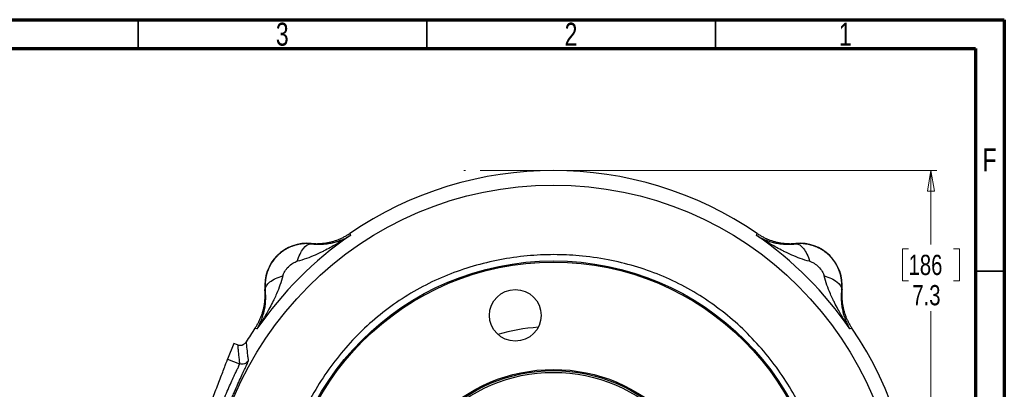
# Model space of a CAD drawing. Header units: inches. Extents: x 0.6 to 16.3, y 0.2 to 11.5.
# Tile 34 of 34: x 9.6 to 16.3, y 9 to 11.5. Entities that reach past the tile are written whole.
import ezdxf

# ---------------------------------------------------------------- set-up
doc = ezdxf.new("R2010")
doc.units = ezdxf.units.IN
doc.header["$MEASUREMENT"] = 0
doc.linetypes.add('CENTERX2', pattern=[0.8, 0.5, -0.1, 0.1, -0.1])
doc.styles.add('SLDTEXTSTYLE0', font='TXT', dxfattribs={"width": 0.75})
doc.dimstyles.new('SLDDIMSTYLE1', dxfattribs={"dimtxt": 0.137795, "dimasz": 0.14, "dimexe": 0, "dimexo": 0.0625, "dimgap": 0.034449, "dimtad": 0, "dimtih": 1, "dimtoh": 1, "dimdec": 1, "dimlfac": 1.25, "dimrnd": 1e-09, "dimzin": 12, "dimdsep": 46, "dimtxsty": 'SLDTEXTSTYLE0', "dimblk1": 'CLOSED', "dimblk2": 'CLOSED', "dimsah": 1, "dimcen": 0.09, "dimadec": 0, "dimazin": 3, "dimtfac": 1, "dimtdec": 1, "dimtofl": 0, "dimtmove": 0, "dimatfit": 3, "dimldrblk": 'CLOSED', "dimfxl": 0, "dimfrac": 2, "dimtolj": 1, "dimtzin": 12, "dimarcsym": 0})

# ---------------------------------------------------------------- blocks, each defined once
blk = doc.blocks.new('_Closed')
at = {"color": 0, "linetype": 'ByBlock', "lineweight": -2}
for p, q in [((-1, 0.166667), (0, 0)), ((-1, 0.166667), (-1, -0.166667)), ((0, 0), (-1, -0.166667)), ((0, 0), (-1, 0))]:
    blk.add_line(p, q, dxfattribs=at)
blk = doc.blocks.new('_D_5')
at = {"color": 7, "linetype": 'Continuous', "lineweight": 0}
for p, q in [((13.3041, 10.4684), (15.878, 10.4684)), ((15.8386, 10.4684), (15.8386, 9.9632)), ((15.6859, 9.9352), (15.6439, 9.9352)), ((15.6439, 9.9352), (15.6439, 9.7164)), ((15.9914, 9.9352), (16.0333, 9.9352)), ((16.0333, 9.9352), (16.0333, 9.7164)), ((15.6439, 9.7164), (15.6859, 9.7164)), ((16.0333, 9.7164), (15.9914, 9.7164)), ((15.8386, 4.6247), (15.8386, 9.5103)), ((13.7529, 4.6247), (15.878, 4.6247))]:
    blk.add_line(p, q, dxfattribs=at)
at = {"color": 7, "linetype": 'Continuous', "lineweight": 18, "xscale": 0.14, "yscale": 0.14}
for p, rotation in [((15.8386, 10.4684), 90.0000000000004), ((15.8386, 4.6247), 270.0000000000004)]:
    blk.add_blockref('_Closed', p, dxfattribs=dict(at, rotation=rotation))
at = {"color": 7, "linetype": 'Continuous', "lineweight": 18, "char_height": 0.1378, "attachment_point": 1, "style": 'SLDTEXTSTYLE0'}
for s, insert in [('186', (15.6859, 9.8941)), ('7.3', (15.7114, 9.6879))]:
    blk.add_mtext(s, dxfattribs=dict(at, insert=insert))

msp = doc.modelspace()

# ---------------------------------------------------------------- linework, layer by layer
at = {"color": 7, "linetype": 'Continuous', "lineweight": 70}
for p, q in [((0.5906, 11.4961), (16.3386, 11.4961)), ((16.3386, 11.4961), (16.3386, 0.1969)), ((0.7874, 11.2992), (16.1417, 11.2992)), ((16.1417, 11.2992), (16.1417, 0.3937))]:
    msp.add_line(p, q, dxfattribs=at)
at = {"color": 7, "linetype": 'Continuous', "lineweight": 35}
for p, q in [((10.4331, 11.2992), (10.4331, 11.4961)), ((12.4016, 11.2992), (12.4016, 11.4961)), ((14.3701, 11.2992), (14.3701, 11.4961)), ((16.1417, 9.7835), (16.3386, 9.7835))]:
    msp.add_line(p, q, dxfattribs=at)
at = {"color": 7, "linetype": 'CENTERX2', "lineweight": 18}
msp.add_line((13.2648, 10.4684), (12.6532, 10.4684), dxfattribs=at)
at = {"color": 7, "linetype": 'Continuous', "lineweight": 25}
for p, q in [((11.8757, 10.0395), (11.8778, 10.0325)), ((11.8778, 10.0325), (11.8799, 10.0257)), ((14.6497, 10.0257), (14.6517, 10.0325)), ((14.6517, 10.0325), (14.6539, 10.0395)), ((11.6125, 9.9717), (11.6127, 9.9691)), ((14.9168, 9.9691), (14.917, 9.9717)), ((11.3, 9.6564), (11.2974, 9.6566)), ((15.2321, 9.6566), (15.2295, 9.6564)), ((11.2366, 9.3913), (11.2296, 9.3935)), ((11.2434, 9.3893), (11.2366, 9.3913)), ((15.2929, 9.3913), (15.2861, 9.3893)), ((15.2999, 9.3935), (15.2929, 9.3913)), ((11.085, 9.2907), (11.0433, 9.1823)), ((11.111, 9.2807), (11.085, 9.2907)), ((11.0433, 9.1823), (11.1245, 9.1511))]:
    msp.add_line(p, q, dxfattribs=at)
for centre, radius in [((13.2648, 8.0044), 2.3651), ((13.2648, 8.0044), 1.848), ((13.2648, 8.0044), 1.84), ((13.0043, 9.4816), 0.176), ((13.2648, 8.0044), 1.1084), ((13.2648, 8.0044), 1.1004), ((13.2648, 8.0044), 1.0884)]:
    msp.add_circle(centre, radius, dxfattribs=at)
for centre, radius, start, end in [((13.2648, 8.0044), 2.464, 55.68388, 124.31612), ((13.2648, 8.0044), 2.4503, 124.41629, 145.58371), ((13.2648, 8.0044), 2.4503, 34.41629, 55.58371), ((11.5852, 9.6839), 0.2891, 84.58105, 185.41895), ((14.9443, 9.6839), 0.2891, 354.58105, 95.41895), ((13.2648, 8.0044), 1.4, 94.27131, 105.72869), ((13.2648, 8.0044), 2.464, 145.68388, 148.26931), ((13.2648, 8.0044), 2.464, 325.68388, 34.31612)]:
    msp.add_arc(centre, radius, start, end, dxfattribs=at)
for points, knots in [([(11.8799, 10.0257), (11.8594, 10.0122), (11.8387, 9.9989), (11.7937, 9.9715), (11.7695, 9.9574), (11.73, 9.9358), (11.7147, 9.9277), (11.6919, 9.9163), (11.6843, 9.9125), (11.6645, 9.9031), (11.6524, 9.8975), (11.6208, 9.8837), (11.6014, 9.8759), (11.5605, 9.8614), (11.5392, 9.8548), (11.5183, 9.8497)], [-0.001686, -0.001686, -0.001686, -0.001686, 0.290547, 0.290547, 0.624527, 0.624527, 0.833265, 0.833265, 0.937634, 0.937634, 1.104625, 1.104625, 1.371809, 1.371809, 1.668217, 1.668217, 1.668217, 1.668217]), ([(11.6125, 9.9717), (11.6164, 9.9714), (11.624, 9.9707), (11.6356, 9.9701), (11.6471, 9.9699), (11.6587, 9.9699), (11.6702, 9.9704), (11.6818, 9.9711), (11.6933, 9.9722), (11.7047, 9.9736), (11.7162, 9.9753), (11.7275, 9.9774), (11.7388, 9.9798), (11.75, 9.9825), (11.7612, 9.9855), (11.7722, 9.9889), (11.7832, 9.9926), (11.794, 9.9966), (11.8047, 10.0009), (11.8153, 10.0055), (11.8258, 10.0104), (11.8361, 10.0157), (11.8462, 10.0212), (11.8562, 10.027), (11.8661, 10.033), (11.8725, 10.0373), (11.8757, 10.0395)], [0, 0, 0, 0, 0.041666, 0.083331, 0.124998, 0.166665, 0.208333, 0.25, 0.291668, 0.333335, 0.375001, 0.416665, 0.458329, 0.499991, 0.541654, 0.583318, 0.624983, 0.66665, 0.708318, 0.749986, 0.791656, 0.833325, 0.874994, 0.916663, 0.958332, 1, 1, 1, 1]), ([(11.6127, 9.9691), (11.6157, 9.9688), (11.6218, 9.9681), (11.6309, 9.9673), (11.6402, 9.9666), (11.6496, 9.9662), (11.6591, 9.9659), (11.6688, 9.9659), (11.6786, 9.9661), (11.6967, 9.9669), (11.7239, 9.9695), (11.752, 9.9747), (11.7746, 9.9803), (11.7908, 9.985), (11.8067, 9.9904), (11.8245, 9.9973), (11.8434, 10.0057), (11.8627, 10.0155), (11.8743, 10.0224), (11.8799, 10.0257)], [0, 0, 0, 0, 0.0267944, 0.0544151, 0.0828789, 0.1122026, 0.1424023, 0.1734943, 0.2054947, 0.2384195, 0.3545024, 0.4866567, 0.5475375, 0.6137524, 0.6778285, 0.7421465, 0.8362973, 0.9224221, 1, 1, 1, 1]), ([(14.6497, 10.0257), (14.6527, 10.0239), (14.6587, 10.0202), (14.6681, 10.015), (14.6776, 10.01), (14.6873, 10.0052), (14.6973, 10.0007), (14.7099, 9.9953), (14.7237, 9.9901), (14.7398, 9.9847), (14.755, 9.9802), (14.7777, 9.9746), (14.8057, 9.9695), (14.8348, 9.9667), (14.8567, 9.9659), (14.8723, 9.9659), (14.8875, 9.9665), (14.9022, 9.9675), (14.912, 9.9686), (14.9168, 9.9691)], [0, 0, 0, 0, 0.042563, 0.0853459, 0.1283095, 0.1714127, 0.2146121, 0.2578628, 0.3335854, 0.3862566, 0.4532307, 0.5133525, 0.646799, 0.7615898, 0.8143147, 0.8644318, 0.9120286, 0.9571901, 1, 1, 1, 1]), ([(15.0112, 9.8497), (14.9903, 9.8548), (14.969, 9.8614), (14.9282, 9.8759), (14.9087, 9.8837), (14.8771, 9.8975), (14.865, 9.9031), (14.8452, 9.9125), (14.8376, 9.9163), (14.8148, 9.9277), (14.7995, 9.9358), (14.76, 9.9574), (14.7358, 9.9715), (14.6908, 9.9989), (14.6701, 10.0122), (14.6497, 10.0257)], [-1.669903, -1.669903, -1.669903, -1.669903, -1.373496, -1.373496, -1.106311, -1.106311, -0.939321, -0.939321, -0.834952, -0.834952, -0.626214, -0.626214, -0.292233, -0.292233, 0, 0, 0, 0]), ([(14.6539, 10.0395), (14.6571, 10.0373), (14.6635, 10.033), (14.6733, 10.027), (14.6833, 10.0212), (14.6934, 10.0157), (14.7037, 10.0104), (14.7142, 10.0055), (14.7248, 10.0009), (14.7355, 9.9966), (14.7463, 9.9926), (14.7573, 9.9889), (14.7683, 9.9855), (14.7795, 9.9825), (14.7907, 9.9798), (14.802, 9.9774), (14.8134, 9.9753), (14.8248, 9.9736), (14.8362, 9.9722), (14.8478, 9.9711), (14.8593, 9.9704), (14.8708, 9.9699), (14.8824, 9.9699), (14.8939, 9.9701), (14.9055, 9.9707), (14.9131, 9.9714), (14.917, 9.9717)], [0, 0, 0, 0, 0.041668, 0.083337, 0.125006, 0.166675, 0.208344, 0.250014, 0.291682, 0.33335, 0.375017, 0.416682, 0.458346, 0.500009, 0.541672, 0.583335, 0.625, 0.666665, 0.708332, 0.75, 0.791667, 0.833335, 0.875002, 0.916669, 0.958334, 1, 1, 1, 1]), ([(11.6127, 9.9691), (11.6096, 9.9694), (11.6033, 9.97), (11.5939, 9.9705), (11.5844, 9.9706), (11.5749, 9.9705), (11.5654, 9.97), (11.5559, 9.9693), (11.5464, 9.9682), (11.5369, 9.9667), (11.5274, 9.965), (11.518, 9.9629), (11.5087, 9.9605), (11.4994, 9.9578), (11.4901, 9.9548), (11.481, 9.9514), (11.472, 9.9478), (11.463, 9.9438), (11.4542, 9.9395), (11.4455, 9.9348), (11.437, 9.9299), (11.4286, 9.9247), (11.4204, 9.9191), (11.4124, 9.9133), (11.4045, 9.9072), (11.3969, 9.9008), (11.3894, 9.8941), (11.3662, 9.8717), (11.3331, 9.8282), (11.3046, 9.7579), (11.2979, 9.7037), (11.2988, 9.6701), (11.2996, 9.661), (11.3, 9.6564)], [0, 0, 0, 0, 0.018773, 0.037579, 0.056419, 0.075294, 0.094203, 0.113148, 0.132129, 0.151147, 0.170201, 0.189294, 0.208425, 0.227594, 0.246803, 0.266052, 0.285341, 0.304671, 0.324043, 0.343456, 0.362912, 0.382411, 0.401953, 0.421539, 0.441169, 0.460845, 0.480566, 0.500332, 0.651449, 0.799673, 0.945239, 0.972607, 1, 1, 1, 1]), ([(15.2295, 9.6564), (15.2298, 9.6593), (15.2303, 9.6651), (15.2308, 9.6738), (15.231, 9.6825), (15.231, 9.6912), (15.2307, 9.6999), (15.2301, 9.7086), (15.2292, 9.7173), (15.2281, 9.726), (15.2267, 9.7346), (15.2251, 9.7431), (15.2232, 9.7517), (15.221, 9.7601), (15.2186, 9.7685), (15.2159, 9.7768), (15.213, 9.785), (15.2098, 9.7931), (15.2064, 9.8012), (15.2027, 9.8091), (15.1988, 9.8169), (15.1947, 9.8246), (15.1903, 9.8321), (15.1857, 9.8395), (15.1809, 9.8468), (15.1758, 9.8539), (15.1705, 9.8609), (15.1651, 9.8677), (15.1594, 9.8743), (15.1535, 9.8808), (15.1474, 9.887), (15.1411, 9.8931), (15.1347, 9.899), (15.1281, 9.9047), (15.1213, 9.9101), (15.1143, 9.9154), (15.1072, 9.9205), (15.0999, 9.9253), (15.0925, 9.9299), (15.085, 9.9343), (15.0773, 9.9384), (15.0695, 9.9423), (15.0616, 9.946), (15.0535, 9.9494), (15.0454, 9.9526), (15.0372, 9.9555), (15.0289, 9.9582), (15.0205, 9.9606), (15.0121, 9.9628), (15.0035, 9.9647), (14.995, 9.9663), (14.9864, 9.9677), (14.9777, 9.9688), (14.969, 9.9697), (14.9603, 9.9703), (14.9516, 9.9706), (14.9429, 9.9706), (14.9342, 9.9704), (14.9255, 9.9699), (14.9197, 9.9694), (14.9168, 9.9691)], [0, 0, 0, 0, 0.01734, 0.034669, 0.051988, 0.069298, 0.086599, 0.103891, 0.121174, 0.138449, 0.155716, 0.172976, 0.190229, 0.207475, 0.224715, 0.241949, 0.259178, 0.276401, 0.293619, 0.310833, 0.328043, 0.34525, 0.362452, 0.379652, 0.39685, 0.414045, 0.431238, 0.44843, 0.46562, 0.48281, 0.5, 0.517189, 0.534379, 0.55157, 0.568761, 0.585955, 0.60315, 0.620347, 0.637547, 0.65475, 0.671956, 0.689166, 0.70638, 0.723598, 0.740822, 0.75805, 0.775284, 0.792524, 0.80977, 0.827023, 0.844283, 0.861551, 0.878826, 0.896109, 0.913401, 0.930702, 0.948011, 0.965331, 0.98266, 1, 1, 1, 1]), ([(15.1608, 8.0044), (15.1608, 7.9998), (15.1608, 7.9833), (15.1602, 7.9477), (15.1578, 7.8904), (15.1518, 7.8139), (15.1409, 7.7259), (15.125, 7.634), (15.1046, 7.5431), (15.0715, 7.4233), (15.0161, 7.2692), (14.935, 7.1011), (14.838, 6.942), (14.7321, 6.799), (14.6074, 6.6612), (14.4696, 6.5366), (14.3201, 6.4262), (14.1602, 6.3304), (13.9916, 6.2505), (13.8157, 6.1871), (13.6345, 6.1415), (13.4498, 6.1145), (13.2018, 6.1031), (12.8918, 6.1342), (12.5801, 6.2282), (12.3564, 6.3366), (12.1975, 6.4342), (12.0593, 6.538), (11.9172, 6.6689), (11.7937, 6.8087), (11.6851, 6.9584), (11.5928, 7.1126), (11.5127, 7.2807), (11.4487, 7.4569), (11.4025, 7.6366), (11.3746, 7.8197), (11.3686, 7.9434), (11.3692, 8.0672), (11.3763, 8.1913), (11.4065, 8.3812), (11.4542, 8.5609), (11.5186, 8.7348), (11.5956, 8.8971), (11.6908, 9.0573), (11.8012, 9.2082), (11.9252, 9.3472), (12.0623, 9.4734), (12.2117, 9.5851), (12.372, 9.6803), (12.5411, 9.7584), (12.7169, 9.8193), (12.899, 9.8632), (13.0831, 9.8893), (13.2642, 9.8977), (13.4486, 9.8898), (13.6328, 9.8642), (13.8181, 9.8192), (13.9938, 9.7576), (14.1625, 9.6782), (14.3218, 9.5814), (14.4702, 9.4689), (14.6518, 9.3003), (14.8075, 9.1071), (14.9347, 8.8946), (15.0006, 8.7565), (15.0464, 8.6404), (15.0763, 8.5526), (15.1023, 8.4617), (15.121, 8.3817), (15.1343, 8.312), (15.1434, 8.2541), (15.1504, 8.1988), (15.1554, 8.1462), (15.1586, 8.0964), (15.1605, 8.0494), (15.1607, 8.0191), (15.1608, 8.0044)], [0, 0, 0, 0, 0.001163, 0.004154, 0.008972, 0.015617, 0.023523, 0.031307, 0.039151, 0.046995, 0.062652, 0.080375, 0.09397, 0.109598, 0.125182, 0.140759, 0.156375, 0.171978, 0.187691, 0.203373, 0.219064, 0.234738, 0.250379, 0.281589, 0.312803, 0.331949, 0.344135, 0.3598, 0.375451, 0.392777, 0.406754, 0.422041, 0.438037, 0.453653, 0.469249, 0.484764, 0.500281, 0.500418, 0.515992, 0.531575, 0.548826, 0.562804, 0.578274, 0.594087, 0.609726, 0.625359, 0.640994, 0.656651, 0.672315, 0.687937, 0.703546, 0.719154, 0.735117, 0.750382, 0.764804, 0.781602, 0.797208, 0.812826, 0.828482, 0.844134, 0.859753, 0.875365, 0.906565, 0.921879, 0.93778, 0.945083, 0.953362, 0.961138, 0.968918, 0.974091, 0.979021, 0.983706, 0.988147, 0.992343, 0.996294, 1, 1, 1, 1]), ([(11.4194, 9.7508), (11.4205, 9.7552), (11.4221, 9.76), (11.4265, 9.7701), (11.4348, 9.7859), (11.4474, 9.8022), (11.4668, 9.8217), (11.4778, 9.8302), (11.499, 9.8431), (11.5094, 9.8475), (11.5183, 9.8497)], [0, 0, 0, 0, 0.125, 0.125, 0.25, 0.5, 0.5, 0.75, 0.75, 1, 1, 1, 1]), ([(15.0112, 9.8497), (15.0156, 9.8486), (15.0204, 9.847), (15.0305, 9.8426), (15.0463, 9.8344), (15.0626, 9.8217), (15.0821, 9.8023), (15.0906, 9.7913), (15.1035, 9.7701), (15.1079, 9.7597), (15.1101, 9.7508)], [0, 0, 0, 0, 0.125, 0.125, 0.25, 0.5, 0.5, 0.75, 0.75, 1, 1, 1, 1]), ([(11.4195, 9.7508), (11.4143, 9.7299), (11.4078, 9.7086), (11.3932, 9.6678), (11.3854, 9.6483), (11.3716, 9.6168), (11.3661, 9.6046), (11.3566, 9.5848), (11.3529, 9.5772), (11.3414, 9.5544), (11.3334, 9.5391), (11.3117, 9.4996), (11.2976, 9.4754), (11.2702, 9.4304), (11.2569, 9.4097), (11.2434, 9.3893)], [-1.669903, -1.669903, -1.669903, -1.669903, -1.373496, -1.373496, -1.106311, -1.106311, -0.939321, -0.939321, -0.834952, -0.834952, -0.626214, -0.626214, -0.292233, -0.292233, 0, 0, 0, 0]), ([(15.2861, 9.3893), (15.2726, 9.4097), (15.2593, 9.4304), (15.2319, 9.4754), (15.2178, 9.4996), (15.1962, 9.5391), (15.1881, 9.5544), (15.1767, 9.5772), (15.1729, 9.5848), (15.1634, 9.6046), (15.1579, 9.6168), (15.1441, 9.6483), (15.1363, 9.6678), (15.1217, 9.7086), (15.1152, 9.7299), (15.1101, 9.7508)], [-0.001686, -0.001686, -0.001686, -0.001686, 0.290547, 0.290547, 0.624527, 0.624527, 0.833265, 0.833265, 0.937634, 0.937634, 1.104625, 1.104625, 1.371809, 1.371809, 1.668217, 1.668217, 1.668217, 1.668217]), ([(11.2296, 9.3935), (11.2318, 9.3967), (11.2361, 9.4031), (11.2421, 9.4129), (11.248, 9.4229), (11.2535, 9.433), (11.2587, 9.4433), (11.2636, 9.4538), (11.2682, 9.4644), (11.2725, 9.4751), (11.2765, 9.4859), (11.2802, 9.4969), (11.2836, 9.5079), (11.2866, 9.5191), (11.2894, 9.5303), (11.2917, 9.5416), (11.2938, 9.553), (11.2955, 9.5644), (11.2969, 9.5759), (11.298, 9.5874), (11.2988, 9.5989), (11.2992, 9.6104), (11.2993, 9.622), (11.299, 9.6335), (11.2984, 9.6451), (11.2978, 9.6527), (11.2974, 9.6566)], [0, 0, 0, 0, 0.041668, 0.083337, 0.125006, 0.166675, 0.208344, 0.250014, 0.291682, 0.33335, 0.375017, 0.416682, 0.458346, 0.500009, 0.541672, 0.583335, 0.625, 0.666665, 0.708332, 0.75, 0.791667, 0.833335, 0.875002, 0.916669, 0.958334, 1, 1, 1, 1]), ([(11.2434, 9.3893), (11.2452, 9.3923), (11.2489, 9.3983), (11.2541, 9.4077), (11.2591, 9.4172), (11.2639, 9.4269), (11.2684, 9.4369), (11.2738, 9.4495), (11.279, 9.4633), (11.2844, 9.4794), (11.2889, 9.4946), (11.2945, 9.5173), (11.2996, 9.5454), (11.3024, 9.5744), (11.3032, 9.5964), (11.3032, 9.6119), (11.3026, 9.6271), (11.3016, 9.6418), (11.3005, 9.6517), (11.3, 9.6564)], [0, 0, 0, 0, 0.042563, 0.0853459, 0.1283095, 0.1714127, 0.2146121, 0.2578628, 0.3335853, 0.3862566, 0.4532305, 0.5133525, 0.6467997, 0.7615898, 0.8143157, 0.8644334, 0.9120301, 0.9571911, 1, 1, 1, 1]), ([(15.2295, 9.6564), (15.2292, 9.6534), (15.2285, 9.6473), (15.2277, 9.6382), (15.227, 9.6289), (15.2266, 9.6195), (15.2263, 9.61), (15.2263, 9.6003), (15.2265, 9.5905), (15.2273, 9.5724), (15.2299, 9.5452), (15.2351, 9.5171), (15.2407, 9.4945), (15.2454, 9.4784), (15.2508, 9.4624), (15.2577, 9.4446), (15.2661, 9.4257), (15.2759, 9.4065), (15.2828, 9.3948), (15.2861, 9.3893)], [0, 0, 0, 0, 0.026795, 0.054415, 0.082879, 0.112203, 0.142403, 0.173495, 0.205495, 0.23842, 0.354502, 0.486657, 0.547537, 0.613752, 0.677829, 0.742147, 0.836297, 0.922422, 1, 1, 1, 1]), ([(15.2321, 9.6566), (15.2317, 9.6527), (15.2311, 9.6451), (15.2305, 9.6335), (15.2303, 9.622), (15.2303, 9.6104), (15.2307, 9.5989), (15.2315, 9.5874), (15.2326, 9.5759), (15.234, 9.5644), (15.2357, 9.553), (15.2378, 9.5416), (15.2402, 9.5303), (15.2429, 9.5191), (15.2459, 9.5079), (15.2493, 9.4969), (15.253, 9.4859), (15.257, 9.4751), (15.2613, 9.4644), (15.2659, 9.4538), (15.2708, 9.4433), (15.276, 9.433), (15.2816, 9.4229), (15.2874, 9.4129), (15.2934, 9.4031), (15.2977, 9.3967), (15.2999, 9.3935)], [0, 0, 0, 0, 0.041666, 0.083331, 0.124998, 0.166665, 0.208333, 0.25, 0.291668, 0.333335, 0.375001, 0.416665, 0.458329, 0.499991, 0.541654, 0.583318, 0.624983, 0.66665, 0.708318, 0.749986, 0.791656, 0.833325, 0.874994, 0.916663, 0.958332, 1, 1, 1, 1]), ([(11.111, 9.2805), (11.1121, 9.2801), (11.1145, 9.2792), (11.1181, 9.2783), (11.122, 9.2777), (11.1261, 9.2773), (11.1303, 9.2773), (11.1347, 9.2777), (11.1392, 9.2785), (11.144, 9.2799), (11.1491, 9.282), (11.1544, 9.285), (11.1597, 9.289), (11.1648, 9.2941), (11.1676, 9.2981), (11.169, 9.3002)], [0, 0, 0, 0, 0.054536, 0.111387, 0.170567, 0.232074, 0.295892, 0.361995, 0.430362, 0.500996, 0.585744, 0.678045, 0.777902, 0.885238, 1, 1, 1, 1]), ([(11.1111, 9.2807), (11.112, 9.2698), (11.114, 9.2483), (11.1173, 9.2158), (11.1207, 9.1835), (11.1232, 9.1619), (11.1245, 9.1511)], [0, 0, 0, 0, 0.251781, 0.5023746, 0.7517809, 1, 1, 1, 1]), ([(11.169, 9.3002), (11.1703, 9.287), (11.1716, 9.2743), (11.1747, 9.2456), (11.1764, 9.2311), (11.1791, 9.2075), (11.1802, 9.1984), (11.1821, 9.1837), (11.1828, 9.178), (11.1835, 9.1724)], [-0.99302873, -0.99302873, -0.99302873, -0.99302873, -0.98913116, -0.98913116, -0.9815515, -0.9815515, -0.96942405, -0.96942405, -0.95597016, -0.95597016, -0.95597016, -0.95597016]), ([(10.8257, 8.6154), (10.8258, 8.6156), (10.8259, 8.6159), (10.8263, 8.6168), (10.8267, 8.6178), (10.8272, 8.6191), (10.8278, 8.6207), (10.8289, 8.6238), (10.8311, 8.6294), (10.8349, 8.6392), (10.8396, 8.6515), (10.8472, 8.6714), (10.8591, 8.7022), (10.8761, 8.7467), (10.8951, 8.7962), (10.9148, 8.8475), (10.9345, 8.8989), (10.9543, 8.9502), (10.974, 9.0015), (10.9929, 9.051), (11.01, 9.0955), (11.0218, 9.1263), (11.0295, 9.1462), (11.0342, 9.1585), (11.038, 9.1683), (11.0404, 9.1747), (11.042, 9.1787), (11.0429, 9.1811), (11.0432, 9.1819), (11.0433, 9.1823)], [0, 0, 0, 0, 0.009781, 0.019544, 0.029298, 0.039051, 0.048811, 0.058587, 0.089502, 0.120435, 0.152548, 0.18468, 0.250112, 0.315544, 0.379711, 0.441491, 0.500003, 0.558515, 0.620295, 0.684463, 0.749895, 0.815327, 0.84744, 0.879571, 0.910486, 0.941419, 0.960946, 0.98045, 1, 1, 1, 1]), ([(10.9069, 8.5843), (10.9071, 8.5844), (10.9074, 8.5847), (10.908, 8.5857), (10.9087, 8.5869), (10.9094, 8.5885), (10.9102, 8.5904), (10.9111, 8.5927), (10.9121, 8.5954), (10.9132, 8.5985), (10.9143, 8.6019), (10.9156, 8.6057), (10.9176, 8.6121), (10.9206, 8.6222), (10.9249, 8.6368), (10.93, 8.6542), (10.9376, 8.6797), (10.9488, 8.7167), (10.9648, 8.7668), (10.983, 8.8197), (11.0026, 8.8729), (11.0238, 8.9256), (11.0457, 8.9769), (11.0672, 9.0249), (11.0836, 9.0601), (11.095, 9.084), (11.1028, 9.1002), (11.1093, 9.1139), (11.1144, 9.1248), (11.118, 9.1329), (11.1206, 9.1389), (11.1226, 9.1436), (11.1238, 9.1472), (11.1245, 9.1498), (11.1245, 9.1507), (11.1245, 9.1511)], [0, 0, 0, 0, 0.010935, 0.021959, 0.033072, 0.044274, 0.055565, 0.066947, 0.078419, 0.089981, 0.101634, 0.113379, 0.125215, 0.155177, 0.187826, 0.216333, 0.25024, 0.312501, 0.375054, 0.441204, 0.500233, 0.55924, 0.625335, 0.687839, 0.750116, 0.784817, 0.812467, 0.84474, 0.875073, 0.897397, 0.919118, 0.940237, 0.960755, 0.980676, 1, 1, 1, 1]), ([(10.9365, 8.529), (10.9367, 8.5291), (10.937, 8.5294), (10.9374, 8.5301), (10.9379, 8.5309), (10.9386, 8.5321), (10.9395, 8.5342), (10.9409, 8.5375), (10.9424, 8.5416), (10.9441, 8.5464), (10.9459, 8.5518), (10.9486, 8.5601), (10.9524, 8.5722), (10.9577, 8.5893), (10.9637, 8.6087), (10.9692, 8.6268), (10.9734, 8.6403), (10.9758, 8.6483), (10.9796, 8.6605), (10.9856, 8.6796), (10.9946, 8.7066), (11.0042, 8.7349), (11.0144, 8.7643), (11.0251, 8.7944), (11.0343, 8.8199), (11.0418, 8.8404), (11.0463, 8.8528), (11.0502, 8.8631), (11.054, 8.8733), (11.0611, 8.8914), (11.0713, 8.9165), (11.0837, 8.9458), (11.1001, 8.9838), (11.1198, 9.0284), (11.136, 9.0639), (11.1448, 9.0831), (11.1479, 9.0899), (11.1507, 9.0959), (11.1543, 9.1038), (11.1593, 9.1147), (11.1658, 9.1287), (11.1725, 9.1433), (11.1777, 9.1551), (11.1805, 9.162), (11.182, 9.166), (11.1829, 9.1686), (11.1835, 9.171), (11.1835, 9.1719), (11.1835, 9.1724)], [0, 0, 0, 0, 0.009068, 0.017344, 0.024831, 0.031525, 0.047154, 0.06318, 0.079697, 0.094811, 0.110583, 0.126349, 0.157846, 0.189279, 0.220605, 0.251784, 0.267325, 0.275097, 0.282871, 0.313975, 0.345096, 0.376215, 0.407313, 0.438378, 0.469416, 0.484929, 0.500428, 0.507014, 0.515925, 0.531423, 0.562422, 0.593444, 0.624492, 0.686563, 0.748666, 0.764235, 0.772006, 0.779833, 0.792987, 0.811126, 0.83651, 0.874016, 0.909939, 0.937071, 0.949789, 0.964522, 0.981265, 1, 1, 1, 1])]:
    msp.add_open_spline(points, degree=3, knots=knots, dxfattribs=at)
for points in [[(11.5183, 9.8497), (11.5286, 9.8853), (11.5579, 9.9471), (11.5952, 9.9696), (11.6127, 9.9691)], [(14.9168, 9.9691), (14.9344, 9.9696), (14.9716, 9.9471), (15.001, 9.8853), (15.0112, 9.8497)], [(11.3, 9.6564), (11.2995, 9.674), (11.322, 9.7112), (11.3838, 9.7406), (11.4195, 9.7508)], [(15.1101, 9.7508), (15.1457, 9.7406), (15.2075, 9.7112), (15.23, 9.674), (15.2295, 9.6564)], [(11.1835, 9.1724), (11.1779, 9.1625), (11.1594, 9.1468), (11.1351, 9.147), (11.1245, 9.1511)]]:
    msp.add_open_spline(points, degree=3, dxfattribs=at)

# ---------------------------------------------------------------- texts
at = {"color": 7, "linetype": 'Continuous', "lineweight": 0, "char_height": 0.1562, "attachment_point": 2, "style": 'SLDTEXTSTYLE0'}
for s, insert in [('3', (11.4157, 11.4753)), ('2', (13.3843, 11.4753)), ('1', (15.2543, 11.4753)), ('F', (16.2385, 10.619))]:
    msp.add_mtext(s, dxfattribs=dict(at, insert=insert))

# ---------------------------------------------------------------- dimensions: what is measured, and where the dimension line sits
at = {"color": 7, "linetype": 'Continuous', "lineweight": 18}
dim = msp.add_linear_dim(base=(15.8386, 4.6247), p1=(13.2648, 10.4684), p2=(13.7135, 4.6247), angle=90, dimstyle='SLDDIMSTYLE1', dxfattribs=at)
dim.commit()
dim.dimension.update_dxf_attribs({"geometry": '_D_5', "text_midpoint": (15.8386, 9.7367), "dimtype": 160})

doc.saveas('drawing.dxf')
